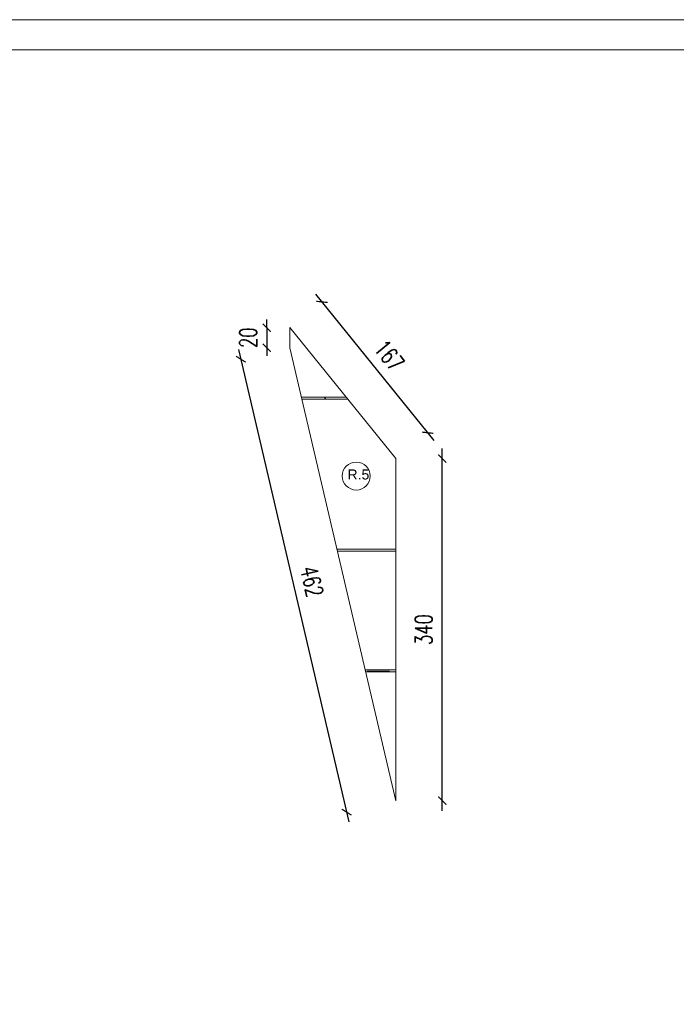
# Model space of a CAD drawing. Header units: millimetres. Extents: x -115268 to 140687, y -37779 to 24471.
# Tile 38 of 256: x 47033 to 47686, y -13909 to -12931. Entities that reach past the tile are written whole.
import ezdxf

# ---------------------------------------------------------------- set-up
doc = ezdxf.new("R2010")
doc.units = ezdxf.units.MM
doc.header["$PDMODE"] = 2
doc.header["$PDSIZE"] = 1
doc.layers.get('0').update_dxf_attribs({"lineweight": 9})
doc.layers.add('A_CIENKA', color=7, linetype='Continuous', lineweight=9)
doc.layers.add('A_RAMKA', color=7, linetype='Continuous', lineweight=9)
doc.styles.add('Arial', font='arial.ttf')
doc.styles.add('romans 1-100', font='romans.shx', dxfattribs={"width": 0.7, "height": 17})
doc.dimstyles.new('___SKALA_1_100', dxfattribs={"dimscale": 10, "dimtxt": 17, "dimasz": 0.8, "dimexe": 2, "dimexo": 2, "dimgap": 1, "dimtad": 1, "dimdec": 4, "dimrnd": 0.5, "dimdsep": 46, "dimtxsty": 'romans 1-100', "dimblk": 'ARCHTICK', "dimcen": 0.1, "dimdle": 1, "dimse1": 1, "dimse2": 1, "dimadec": 0, "dimazin": 0, "dimtfac": 1, "dimtdec": 4, "dimtix": 1, "dimtmove": 0, "dimatfit": 3, "dimldrblk": 'ARCHTICK', "dimfxl": 6, "dimfxlon": 1, "dimtolj": 1, "dimarcsym": 0})

# ---------------------------------------------------------------- blocks, each defined once
blk = doc.blocks.new('_ArchTick')
at = {"color": 0, "linetype": 'ByBlock', "const_width": 0.15}
blk.add_lwpolyline([(-0.5, -0.5), (0.5, 0.5)], dxfattribs=at)
blk = doc.blocks.new('*D812')
at = {"layer": 'A_CIENKA', "color": 0, "lineweight": -2, "transparency": 16777216}
blk.add_line((47327.33, -13203.55), (47444.9, -13349.11), dxfattribs=at)
at = {"layer": 'Defpoints', "color": 0, "transparency": 16777216}
for p in [(47301.9, -13236.95), (47438.61, -13341.33), (47406.9, -13366.95)]:
    blk.add_point(p, dxfattribs=at)
at = {"layer": 'A_CIENKA', "color": 0, "lineweight": -2, "transparency": 16777216, "xscale": 8, "yscale": 8, "zscale": 8}
for p, rotation in [((47333.61, -13211.33), 128.9275435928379), ((47438.61, -13341.33), 308.9275435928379)]:
    blk.add_blockref('_ArchTick', p, dxfattribs=dict(at, rotation=rotation))
at = {"layer": 'A_CIENKA', "color": 0, "transparency": 16777216, "insert": (47400.51, -13264.71), "char_height": 17, "attachment_point": 5, "rotation": 308.92754, "style": 'romans 1-100'}
blk.add_mtext('\\A1;167', dxfattribs=at)
blk = doc.blocks.new('*D813')
at = {"layer": 'A_CIENKA', "color": 0, "lineweight": -2, "transparency": 16777216}
for p, q in [((47278.84, -13236.95), (47278.84, -13228.95)), ((47278.84, -13236.95), (47278.84, -13256.95)), ((47278.84, -13256.95), (47278.84, -13264.95))]:
    blk.add_line(p, q, dxfattribs=at)
at = {"layer": 'Defpoints', "color": 0, "transparency": 16777216}
for p in [(47301.9, -13236.95), (47278.84, -13256.95), (47301.9, -13256.95)]:
    blk.add_point(p, dxfattribs=at)
at = {"layer": 'A_CIENKA', "color": 0, "lineweight": -2, "transparency": 16777216, "xscale": 8, "yscale": 8, "zscale": 8}
for p, rotation in [((47278.84, -13236.95), 270), ((47278.84, -13256.95), 90)]:
    blk.add_blockref('_ArchTick', p, dxfattribs=dict(at, rotation=rotation))
at = {"layer": 'A_CIENKA', "color": 0, "transparency": 16777216, "insert": (47260.34, -13246.95), "char_height": 17, "attachment_point": 5, "rotation": 90, "style": 'romans 1-100'}
blk.add_mtext('\\A1;20', dxfattribs=at)
blk = doc.blocks.new('*D814')
at = {"layer": 'A_CIENKA', "color": 0, "lineweight": -2, "transparency": 16777216}
blk.add_line((47250.91, -13258.58), (47360.46, -13728.05), dxfattribs=at)
at = {"layer": 'Defpoints', "color": 0, "transparency": 16777216}
for p in [(47301.9, -13256.95), (47406.9, -13706.95), (47358.18, -13718.32)]:
    blk.add_point(p, dxfattribs=at)
at = {"layer": 'A_CIENKA', "color": 0, "lineweight": -2, "transparency": 16777216, "xscale": 8, "yscale": 8, "zscale": 8}
for p, rotation in [((47253.18, -13268.32), 103.1340223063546), ((47358.18, -13718.32), 283.1340223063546)]:
    blk.add_blockref('_ArchTick', p, dxfattribs=dict(at, rotation=rotation))
at = {"layer": 'A_CIENKA', "color": 0, "transparency": 16777216, "insert": (47323.7, -13489.11), "char_height": 17, "attachment_point": 5, "rotation": 283.13402, "style": 'romans 1-100'}
blk.add_mtext('\\A1;462', dxfattribs=at)
blk = doc.blocks.new('*D799')
at = {"layer": 'A_CIENKA', "color": 0, "lineweight": -2, "transparency": 16777216}
blk.add_line((47453.15, -13716.95), (47453.15, -13356.95), dxfattribs=at)
at = {"layer": 'Defpoints', "color": 0, "transparency": 16777216}
for p in [(47406.9, -13366.95), (47453.15, -13366.95), (47406.9, -13706.95)]:
    blk.add_point(p, dxfattribs=at)
at = {"layer": 'A_CIENKA', "color": 0, "lineweight": -2, "transparency": 16777216, "xscale": 8, "yscale": 8, "zscale": 8}
for p, rotation in [((47453.15, -13366.95), 90), ((47453.15, -13706.95), 270)]:
    blk.add_blockref('_ArchTick', p, dxfattribs=dict(at, rotation=rotation))
at = {"layer": 'A_CIENKA', "color": 0, "transparency": 16777216, "insert": (47434.65, -13536.95), "char_height": 17, "attachment_point": 5, "rotation": 90, "style": 'romans 1-100'}
blk.add_mtext('\\A1;340', dxfattribs=at)

msp = doc.modelspace()

# ---------------------------------------------------------------- linework, layer by layer
at = {"layer": 'A_CIENKA'}
for p, q in [((47313.34085, -13305.97919), (47336.22174, -13305.97919)), ((47337.58511, -13307.92687), (47313.79531, -13307.92687)), ((47336.22174, -13305.97919), (47344.53687, -13305.97919)), ((47337.58511, -13307.92687), (47336.22174, -13305.97919)), ((47348.56707, -13456.94871), (47400.7244, -13456.94871)), ((47400.7244, -13458.94871), (47349.03374, -13458.94871)), ((47378.56707, -13576.94871), (47400.7244, -13576.94871)), ((47400.7244, -13578.32377), (47378.56707, -13578.32377))]:
    msp.add_line(p, q, dxfattribs=at)
for points in [[(44137.72768, -12930.96827), (48337.72768, -12930.96827), (48337.72768, -15900.96827), (44137.72768, -15900.96827), (44137.72768, -12930.96827)], [(47301.9004, -13236.94871), (47301.9004, -13256.94871), (47406.9004, -13706.94871), (47406.9004, -13366.94864), (47301.90057, -13236.94885)]]:
    msp.add_lwpolyline(points, dxfattribs=at)
for points in [[(47344.53687, -13305.97919), (47313.34085, -13305.97919), (47313.79531, -13307.92687), (47359.22897, -13307.92687), (47357.63006, -13305.94726)], [(47348.56707, -13456.94871), (47406.9004, -13456.94871), (47406.9004, -13458.94871), (47349.03374, -13458.94871)], [(47378.56707, -13576.94871), (47406.9004, -13576.94871), (47406.9004, -13578.94871), (47377.03374, -13578.94871), (47376.56707, -13576.94871)]]:
    msp.add_lwpolyline(points, close=True, dxfattribs=at)
at = {"layer": 'A_CIENKA', "color": 1, "ltscale": 10}
msp.add_circle((47367.68601, -13384.38701), 13.90315, dxfattribs=at)
at = {"layer": 'A_RAMKA'}
msp.add_lwpolyline([(44317.72768, -12960.96827), (48303.54185, -12960.96827), (48303.54185, -15870.96827), (44317.72768, -15870.96827)], close=True, dxfattribs=at)

# ---------------------------------------------------------------- texts
at = {"layer": 'A_CIENKA', "color": 1, "insert": (47358.97647, -13377.80265), "char_height": 10, "attachment_point": 1, "style": 'Arial'}
msp.add_mtext_dynamic_manual_height_columns('R.5', width=473.6976626, gutter_width=1.25, heights=[9.22219], dxfattribs=at)

# ---------------------------------------------------------------- dimensions: what is measured, and where the dimension line sits
at = {"layer": 'A_CIENKA'}
for p1, p2, distance, picture, middle in [((47301.90057, -13236.94885), (47406.9004, -13366.94864), 40.7667, '*D812', (47400.50649, -13264.70928)), ((47301.9004, -13256.94871), (47406.9004, -13706.94871), -50.02496, '*D814', (47323.70009, -13489.11212))]:
    dim = msp.add_aligned_dim(p1=p1, p2=p2, distance=distance, dimstyle='___SKALA_1_100', dxfattribs=at)
    dim.commit()
    dim.dimension.update_dxf_attribs({"geometry": picture, "text_midpoint": middle})
for base, p1, p2, picture, middle in [((47278.83771, -13256.94871), (47301.9004, -13236.94871), (47301.9004, -13256.94871), '*D813', (47260.33771, -13246.94871)), ((47453.15208, -13366.94864), (47406.9004, -13706.94871), (47406.9004, -13366.94864), '*D799', (47434.65208, -13536.94868))]:
    dim = msp.add_linear_dim(base=base, p1=p1, p2=p2, angle=90, dimstyle='___SKALA_1_100', dxfattribs=at)
    dim.commit()
    dim.dimension.update_dxf_attribs({"geometry": picture, "text_midpoint": middle})

doc.saveas('drawing.dxf')
